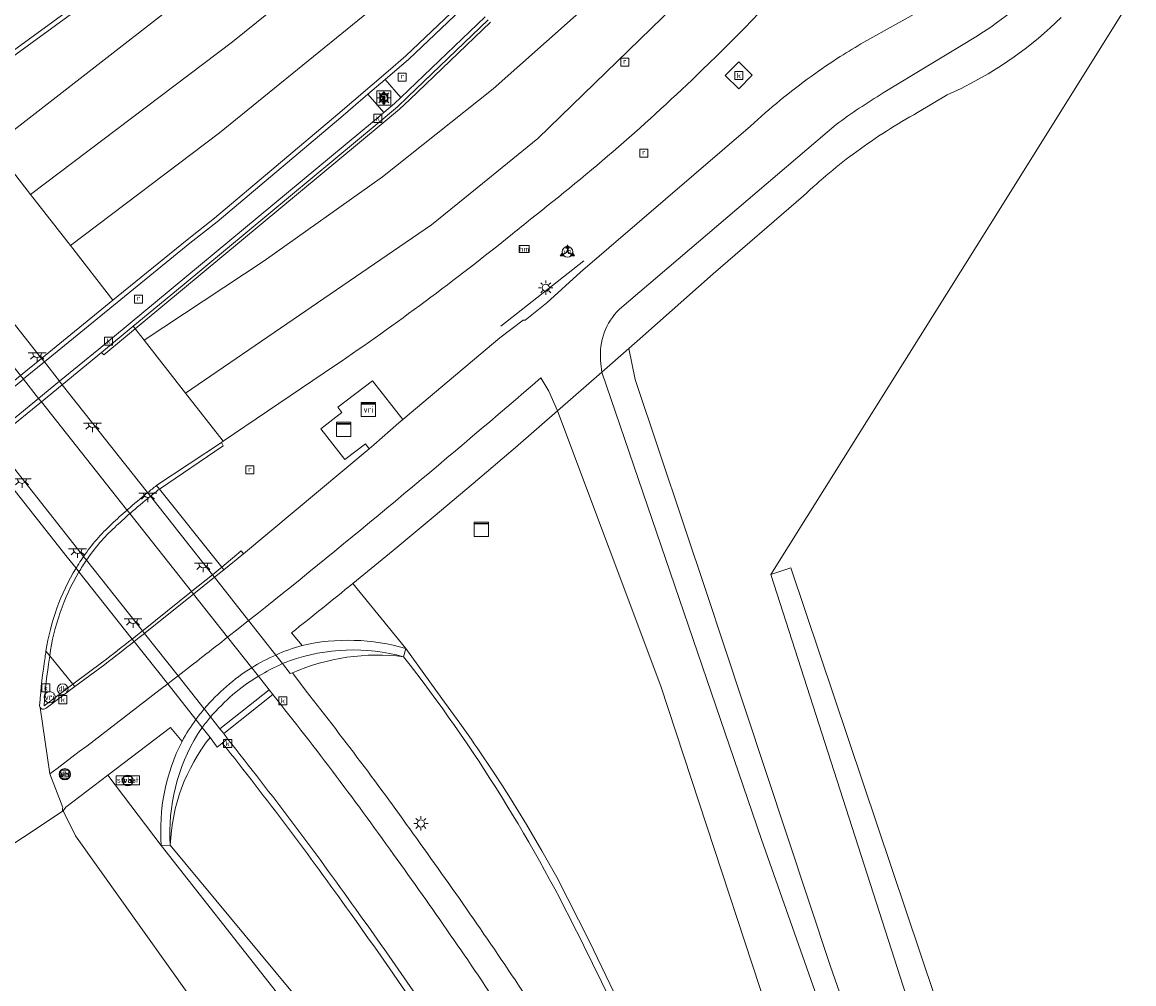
# Model space of a CAD drawing. Extents: x 152761 to 155748, y 459947 to 462743.
# Tile 58 of 256: x 154006 to 154068, y 460448 to 460502. Entities that reach past the tile are written whole.
import ezdxf
from ezdxf.enums import TextEntityAlignment as Align

# ---------------------------------------------------------------- set-up
doc = ezdxf.new("R2010")
doc.units = 0
doc.header["$LTSCALE"] = 0.75
doc.layers.get('0').update_dxf_attribs({"linetype": 'CONTINUOUS'})
for name, color, linetype, lineweight in [('B-RO-BV-GELEIDECONSTRUCTIE-GV', 251, 'CONTINUOUS', 18), ('B-RO-GR-BEPLANTING_CULTUUR_BOSPLANTSOEN-GV', 251, 'CONTINUOUS', 18), ('B-RO-GR-GROENVOORZIENING-GV', 251, 'CONTINUOUS', 18), ('B-RO-GR-HAAG-GV', 251, 'CONTINUOUS', 13), ('B-RO-IE-MEUBILAIR_WEGMEUBILAIR-S', 251, 'CONTINUOUS', 25), ('B-RO-IE-TERREINAFSCHEIDING_KUNSTMATIG_HEKWERK-G', 251, 'IE-TERREINAFSCHEIDING-KUNSTMATIG', 18), ('B-RO-IE-TERREINAFSCHEIDING_KUNSTMATIG_HEKWERK_RASTER-G', 251, 'IE-TERREINAFSCHEIDING-KUNSTMATIG', 18), ('B-RO-IE-TERREINAFSCHEIDING_KUNSTMATIG_MUUR-GV', 251, 'CONTINUOUS', 18), ('B-RO-KL-ET_LS_OV_LICHTMAST-S', 251, 'CONTINUOUS', 25), ('B-RO-KW-KUNSTWERK-GV', 251, 'CONTINUOUS', 18), ('B-RO-OG-TERREIN_CULTUURSCHEIDING-GV', 251, 'CONTINUOUS', 18), ('B-RO-RI-GWA_KOLK-S', 251, 'CONTINUOUS', 25), ('B-RO-RI-GWA_RIOOLPUT-S', 251, 'CONTINUOUS', 25), ('B-RO-RI-HWA_GOOT_LIJNGOOT-G', 251, 'CONTINUOUS', 18), ('B-RO-VH-VERHARDING_ASFALT-GV', 251, 'CONTINUOUS', 18), ('B-RO-VH-VERHARDING_GESLOTEN-GV', 251, 'CONTINUOUS', 18), ('B-RO-VH-VERHARDING_OPEN-GV', 251, 'CONTINUOUS', 18), ('B-RO-VH-VERHARDING_TEGEL-GV', 251, 'CONTINUOUS', 18), ('B-RO-VW-BEWEGWIJZERING_DRAAGCONSTRUCTIE-S', 251, 'CONTINUOUS', 25), ('B-RO-VW-HECTOMETRERING-S', 251, 'CONTINUOUS', 25), ('B-RO-VW-VERKEERSTEKEN_BORD-S', 251, 'CONTINUOUS', 25), ('B-RO-VW-VERKEERSTEKEN_DRAAGCONSTRUCTIE-S', 251, 'CONTINUOUS', 25), ('B-RO-VW-VRI-S', 251, 'CONTINUOUS', 25)]:
    doc.layers.add(name, color=color, linetype=linetype, lineweight=lineweight)
doc.styles.add('NLCS-ISO', font='NLCS-ISO.ttf')
doc.linetypes.add('IE-TERREINAFSCHEIDING-KUNSTMATIG', pattern='A,4,[82,NLCS.SHX,S=0.75,R=90,X=0,Y=0],4,-2', length=10)

# ---------------------------------------------------------------- blocks, each defined once
blk = doc.blocks.new('SIE-WEG_VERKEERSBORD-SO')
at = {"color": 0, "linetype": 'ByBlock', "lineweight": 18}
blk.add_lwpolyline([(-1.125, -1.125), (1.125, -1.125), (1.125, 1.125), (-1.125, 1.125)], close=True, dxfattribs=at)
at = {"color": 0, "linetype": 'ByBlock', "lineweight": 18, "style": 'NLCS-ISO'}
blk.add_text('vb', height=1.5, dxfattribs=at).set_placement((0, 0), align=Align.MIDDLE_CENTER)
blk = doc.blocks.new('SIE-WEG_VERKEERSBORD_WEGWIJZER-SO')
at = {"linetype": 'ByBlock', "lineweight": 18}
h = blk.add_hatch(color=0, dxfattribs=at)
h.dxf.hatch_style = 1
h.paths.add_polyline_path([(0.5, 1), (0, 2), (-0.5, 1)])
h = blk.add_hatch(color=0, dxfattribs=at)
h.dxf.hatch_style = 1
h.paths.add_polyline_path([(-1.38, -0.22), (-2, -1.15), (-0.88, -1.09)])
h = blk.add_hatch(color=0, dxfattribs=at)
h.dxf.hatch_style = 1
h.paths.add_polyline_path([(1.38, -0.22), (2, -1.15), (0.88, -1.09)])
at = {"color": 0, "linetype": 'ByBlock', "lineweight": 18}
for points in [[(-1.13, -0.65), (0, 0)], [(0, 1), (0, 0)], [(1.13, -0.65), (0, 0)]]:
    blk.add_lwpolyline(points, dxfattribs=at)
for points in [[(0.5, 1), (0, 2), (-0.5, 1)], [(-1.38, -0.22), (-2, -1.15), (-0.88, -1.09)], [(1.38, -0.22), (2, -1.15), (0.88, -1.09)]]:
    blk.add_lwpolyline(points, close=True, dxfattribs=at)
blk = doc.blocks.new('SIE-WEG_VERKEERSBORD_STRAATNAAM-SO')
at = {"color": 0, "linetype": 'ByBlock', "lineweight": 18}
blk.add_lwpolyline([(-3.25, -1.25), (3.25, -1.25), (3.25, 1.25), (-3.25, 1.25)], close=True, dxfattribs=at)
at = {"color": 0, "linetype": 'ByBlock', "lineweight": 18, "style": 'NLCS-ISO'}
blk.add_text('straat', height=1.5, dxfattribs=at).set_placement((0, 0.15), align=Align.MIDDLE_CENTER)
blk = doc.blocks.new('SIE-WEG_VERKEERSBORD_INFORMATIE-SO')
at = {"linetype": 'ByBlock', "lineweight": 18}
h = blk.add_hatch(color=0, dxfattribs=at)
h.dxf.hatch_style = 1
h.paths.add_polyline_path([(0.32, 0.49), (-0.82, 0.49), (-0.82, 0.19), (-0.32, 0.19), (-0.32, -1.62), (0.32, -1.62)])
h = blk.add_hatch(color=0, dxfattribs=at)
h.dxf.hatch_style = 1
edge = h.paths.add_edge_path()
edge.add_arc((0, 1.25), 0.373, 0, 360)
at = {"color": 0, "linetype": 'ByBlock', "lineweight": 18}
for points in [[(-2, -2), (2, -2), (2, 2), (-2, 2)], [(0.32, 0.49), (-0.82, 0.49), (-0.82, 0.19), (-0.32, 0.19), (-0.32, -1.62), (0.32, -1.62)]]:
    blk.add_lwpolyline(points, close=True, dxfattribs=at)
blk.add_circle((0, 1.25), 0.373, dxfattribs=at)
blk = doc.blocks.new('SKL-DATA_KAST-SO')
at = {"color": 0, "linetype": 'ByBlock', "lineweight": 18}
for points in [[(-2, 2), (2, 2), (2, 1.68), (-2, 1.68)], [(-2, 1.52), (2, 1.52), (2, -2), (-2, -2)]]:
    blk.add_lwpolyline(points, close=True, dxfattribs=at)
blk = doc.blocks.new('SKL-VRI_TERREINKAST-SO')
at = {"lineweight": 18}
for points in [[(-2, 2), (2, 2), (2, 1.68), (-2, 1.68)], [(-2, 1.52), (2, 1.52), (2, -2), (-2, -2)]]:
    blk.add_lwpolyline(points, close=True, dxfattribs=at)
at = {"lineweight": 18, "style": 'NLCS-ISO'}
blk.add_text('vri', height=1.8, dxfattribs=at).set_placement((0, 0), align=Align.MIDDLE_CENTER)
blk = doc.blocks.new('SKL-ET_OV_LICHTMAST-SO')
at = {"color": 0, "linetype": 'ByBlock', "lineweight": 18}
for points in [[(-1.25, 0), (-2, 0)], [(-1.41, 1.41), (-0.88, 0.88)], [(0, 2), (0, 1.25)], [(0.88, 0.88), (1.41, 1.41)], [(2, 0), (1.25, 0)], [(-1.41, -1.41), (-0.88, -0.88)], [(0, -1.25), (0, -2)], [(0.88, -0.88), (1.41, -1.41)]]:
    blk.add_lwpolyline(points, dxfattribs=at)
blk.add_circle((0, 0), 1, dxfattribs=at)
blk = doc.blocks.new('SKL-VRI_PAAL-SO')
at = {"lineweight": 18}
blk.add_circle((0, 0), 1.59, dxfattribs=at)
at = {"lineweight": 18, "style": 'NLCS-ISO'}
blk.add_text('vri', height=1.8, dxfattribs=at).set_placement((-0.06, 0.08), align=Align.MIDDLE_CENTER)
blk = doc.blocks.new('SIE-WEG_PAAL_VERKEERSBORD-SO')
at = {"color": 0, "linetype": 'ByBlock', "lineweight": 18}
blk.add_circle((0, 0), 1.5, dxfattribs=at)
at = {"color": 0, "linetype": 'ByBlock', "lineweight": 18, "style": 'NLCS-ISO'}
blk.add_text('vb', height=1.5, dxfattribs=at).set_placement((0, 0.13), align=Align.MIDDLE_CENTER)
blk = doc.blocks.new('SIE-WEG_PAAL_HECTOMETERPAAL-SO')
at = {"color": 0, "linetype": 'ByBlock', "lineweight": 18}
blk.add_lwpolyline([(-1.44375, -0.94375), (1.44375, -0.94375), (1.44375, 0.94375), (-1.44375, 0.94375)], close=True, dxfattribs=at)
at = {"color": 0, "linetype": 'ByBlock', "lineweight": 18, "style": 'NLCS-ISO'}
blk.add_text('hm', height=1.5, dxfattribs=at).set_placement((0, 0), align=Align.MIDDLE_CENTER)
blk = doc.blocks.new('SIE-WEG_PAAL_DRUKKNOPPAAL-SO')
at = {"color": 0, "linetype": 'ByBlock', "lineweight": 18}
blk.add_circle((0, 0), 1.5, dxfattribs=at)
at = {"color": 0, "linetype": 'ByBlock', "lineweight": 18, "style": 'NLCS-ISO'}
blk.add_text('dk', height=1.5, dxfattribs=at).set_placement((0, 0.15), align=Align.MIDDLE_CENTER)
blk = doc.blocks.new('SRI-PUT_INSPECTIEPUT_RIOOLPUT-SO')
at = {"color": 0, "linetype": 'ByBlock', "lineweight": 18}
blk.add_lwpolyline([(-1.12, -1.12), (1.12, -1.12), (1.12, 1.12), (-1.12, 1.12)], close=True, dxfattribs=at)
at = {"color": 0, "linetype": 'ByBlock', "lineweight": 18, "style": 'NLCS-ISO'}
blk.add_text('r', height=1.5, dxfattribs=at).set_placement((0, 0.28), align=Align.MIDDLE_CENTER)
blk = doc.blocks.new('SRI-KOLK-SO')
at = {"color": 0, "linetype": 'ByBlock', "lineweight": 18}
blk.add_lwpolyline([(-1.125, -1.125), (1.125, -1.125), (1.125, 1.125), (-1.125, 1.125)], close=True, dxfattribs=at)
at = {"color": 0, "linetype": 'ByBlock', "lineweight": 18, "style": 'NLCS-ISO'}
blk.add_text('k', height=1.5, dxfattribs=at).set_placement((0, 0), align=Align.MIDDLE_CENTER)
blk = doc.blocks.new('SKL-ET_OV_LICHTPUNT-SO')
at = {"color": 0, "linetype": 'ByBlock', "lineweight": 18}
for points in [[(-1.25, 0), (-2.5, 0)], [(1.25, 0), (2.5, 0)], [(-0.92, -0.85), (-1.83, -1.7)], [(0, -1.25), (0, -2.5)], [(0.92, -0.85), (1.83, -1.7)]]:
    blk.add_lwpolyline(points, dxfattribs=at)
blk.add_lwpolyline([(0, 0), (1.25, 0, -1), (-1.25, 0)], format="xyb", close=True, dxfattribs=at)

msp = doc.modelspace()

# ---------------------------------------------------------------- linework, layer by layer
at = {"layer": 'B-RO-BV-GELEIDECONSTRUCTIE-GV', "flags": 128}
for points in [[(154048.976, 460521.509), (154046.578, 460519.105), (154045.233, 460517.756), (154037.334, 460509.838), (154027.176, 460500.188), (154026.185, 460499.336), (154023.383, 460496.926), (154016.473, 460491.092), (154014.937, 460489.896), (154010.792, 460486.511), (154006.796, 460483.248), (154005.624, 460482.291), (154004.047, 460481.003), (154002.903, 460480.056), (154002.331, 460479.584), (154001.738, 460479.093), (154001.539, 460478.904), (153999.981, 460477.427)], [(154000.145, 460477.238), (154001.697, 460478.71), (154001.904, 460478.906), (154002.487, 460479.388), (154003.058, 460479.86), (154004.206, 460480.81), (154005.779, 460482.095), (154005.787, 460482.101), (154006.951, 460483.052), (154015.093, 460489.701), (154016.63, 460490.898), (154023.545, 460496.736), (154025.058, 460498.036), (154026.019, 460498.864), (154027.344, 460500.002), (154037.509, 460509.659), (154046.754, 460518.928), (154049.164, 460521.344)], [(154016.159, 460508.462), (154004.816, 460500.189), (153998.352, 460495.437), (153998.506, 460495.24), (154001.99, 460497.801), (154004.964, 460499.987), (154016.306, 460508.26)], [(154000.761, 460476.465), (154002.24, 460477.346), (154003.428, 460478.198), (154004.031, 460478.631), (154004.687, 460479.101), (154006.786, 460480.822), (154006.795, 460480.829), (154007.955, 460481.78), (154010.151, 460483.581), (154011.927, 460485.055), (154014.656, 460487.318), (154025.58, 460496.381), (154026.714, 460497.33), (154027.294, 460497.886), (154031.793, 460502.194)], [(154031.619, 460502.374), (154026.893, 460497.848)], [(154026.893, 460497.848), (154026.547, 460497.516), (154025.948, 460497.015), (154025.42, 460496.573), (154009.992, 460483.774), (154007.8, 460481.977), (154006.64, 460481.025), (154006.631, 460481.018), (154004.535, 460479.299), (154003.876, 460478.827), (154003.273, 460478.395), (154002.103, 460477.555), (154000.614, 460476.668)], [(154013.392, 460475.94), (154016.961, 460478.361), (154016.86, 460478.552), (154013.242, 460476.153), (154013.23, 460476.143)], [(154011.591, 460474.776), (154011.585, 460474.771), (154011.58, 460474.766)], [(154011.737, 460474.567), (154011.749, 460474.577)], [(154011.975, 460467.407), (154012.264, 460467.636), (154012.552, 460467.866), (154012.613, 460467.914), (154015.298, 460470.067), (154015.313, 460470.079), (154016.467, 460471.005), (154016.99, 460471.424), (154018.1, 460472.315), (154017.961, 460472.476), (154016.879, 460471.563), (154016.357, 460471.144), (154015.202, 460470.218), (154015.188, 460470.207), (154012.502, 460468.052), (154012.442, 460468.005), (154012.154, 460467.775), (154011.865, 460467.546)], [(154007.041, 460466.872), (154007.255, 460466.608)], [(154007.255, 460466.608), (154007.041, 460466.872)], [(154007.239, 460466.476), (154007.255, 460466.608)], [(154010.228, 460466.271), (154008.548, 460465.021), (154008.661, 460464.884)], [(154008.661, 460464.884), (154010.335, 460466.13)], [(154007.047, 460463.683), (154008.661, 460464.884), (154008.548, 460465.021), (154006.932, 460463.818)]]:
    msp.add_lwpolyline(points, dxfattribs=at)
at = {"layer": 'B-RO-BV-GELEIDECONSTRUCTIE-GV'}
for points in [[(154013.23, 460476.143, 0.006543), (154012.727, 460475.74)], [(154012.886, 460475.537, -0.005554), (154013.392, 460475.94)], [(154012.727, 460475.74, 0.00946), (154011.591, 460474.776)], [(154011.749, 460474.577, -0.010063), (154012.886, 460475.537)], [(154011.58, 460474.766, 0.008476), (154010.717, 460473.981)], [(154010.887, 460473.798, -0.00804), (154011.737, 460474.567)], [(154010.717, 460473.981, 0.054681), (154009.146, 460472.169)], [(154009.308, 460471.964, -0.056518), (154010.887, 460473.798)], [(154008.877, 460471.761, 0.009434), (154008.723, 460471.513)], [(154009.146, 460472.169, 0.010795), (154008.877, 460471.761)], [(154008.889, 460471.304, -0.008115), (154009.088, 460471.627)], [(154009.088, 460471.627, -0.008236), (154009.308, 460471.964)], [(154008.723, 460471.513, 0.099136), (154007.041, 460466.872)], [(154007.255, 460466.608, -0.101388), (154008.889, 460471.304)], [(154011.865, 460467.546, -0.003382), (154010.228, 460466.271)], [(154010.335, 460466.13, 0.00308), (154011.975, 460467.407)], [(154007.041, 460466.872, 0.011248), (154006.991, 460466.511)], [(154006.991, 460466.511, 0.020444), (154006.688, 460463.914)], [(154006.932, 460463.818, -0.02142), (154007.239, 460466.476)], [(154006.688, 460463.914, 0.249155), (154006.717, 460463.71)], [(154006.717, 460463.71, 0.457489), (154007.047, 460463.683)]]:
    msp.add_lwpolyline(points, format="xyb", dxfattribs=at)
at = {"layer": 'B-RO-GR-BEPLANTING_CULTUUR_BOSPLANTSOEN-GV', "flags": 128}
for points in [[(154079.247, 460375.32), (154069.216, 460406.052), (154061.598, 460427.637), (154047.601, 460471.157), (154052.649, 460479.205), (154060.674, 460491.998), (154068.648, 460504.8)], [(154063.864, 460502.336), (154063.237, 460501.744), (154062.915, 460501.457), (154062.588, 460501.177), (154061.916, 460500.637), (154061.223, 460500.124), (154060.51, 460499.64), (154059.777, 460499.184), (154059.405, 460498.968), (154059.028, 460498.759), (154058.261, 460498.363), (154057.48, 460497.999), (154055.826, 460497.013)], [(154049.444, 460492.355), (154044.374, 460487.992), (154040.453, 460484.489), (154039.665, 460483.801), (154040.023, 460482.074), (154044.062, 460469.984), (154044.947, 460467.336), (154050.954, 460449.217), (154058.867, 460426.649), (154059.249, 460425.561), (154065.589, 460406.909), (154066.589, 460403.695), (154067.877, 460399.758), (154073.353, 460378.54), (154075.539, 460371.192), (154076.764, 460367.075), (154077.725, 460363.845), (154079.722, 460357.81), (154081.719, 460351.776), (154085.907, 460339.525), (154090.096, 460327.274), (154091.606, 460322.915), (154097.811, 460305.467), (154099.744, 460299.683)]]:
    msp.add_lwpolyline(points, dxfattribs=at)
at = {"layer": 'B-RO-GR-BEPLANTING_CULTUUR_BOSPLANTSOEN-GV'}
for points in [[(154055.826, 460497.013, 0.016597), (154054.085, 460495.978)], [(154054.085, 460495.978, 0.016297), (154052.414, 460494.833)], [(154052.414, 460494.833, 0.015415), (154050.891, 460493.64)], [(154050.891, 460493.64, 0.016092), (154049.444, 460492.355)]]:
    msp.add_lwpolyline(points, format="xyb", dxfattribs=at)
at = {"layer": 'B-RO-GR-GROENVOORZIENING-GV', "flags": 128}
for points in [[(153996.797, 460497.431), (153998.352, 460495.437), (153998.506, 460495.24), (154001.99, 460497.801), (154004.964, 460499.987), (154016.306, 460508.26)], [(154223.054, 460446.762), (154215.016, 460448.697), (154190.019, 460454.637), (154183, 460456.297), (154182.514, 460456.413), (154152.803, 460467.778), (154132.903, 460475.415), (154125.758, 460478.224), (154113.615, 460482.779), (154092.985, 460490.663), (154088.614, 460492.34), (154075.011, 460500.83), (154068.648, 460504.8), (154060.674, 460491.998), (154052.649, 460479.205), (154047.601, 460471.157), (154048.729, 460471.536), (154097.977, 460324.927), (154113.011, 460316.737), (154112.849, 460318.404), (154109.029, 460319.229)], [(154052.822, 460500.948), (154056.434, 460502.967)], [(154027.014, 460479.831), (154032.449, 460484.401), (154033.749, 460485.393), (154033.852, 460485.387), (154035.07, 460486.362), (154036.962, 460488.071), (154046.476, 460496.257)], [(154023.238, 460482.868), (154019.444, 460480.293), (154016.95, 460478.613), (154016.86, 460478.552), (154013.242, 460476.153), (154013.23, 460476.143), (154013.392, 460475.94), (154016.879, 460471.563), (154016.99, 460471.424), (154018.1, 460472.315), (154025.135, 460478.198), (154024.921, 460478.473), (154023.768, 460477.587), (154022.429, 460479.319), (154023.602, 460480.226), (154023.382, 460480.522), (154025.319, 460481.996), (154027.014, 460479.831)], [(154097.977, 460324.927), (154048.729, 460471.536), (154047.601, 460471.157), (154061.598, 460427.637), (154069.216, 460406.052), (154079.247, 460375.32)], [(154027.187, 460467.017), (154024.222, 460470.663)], [(154020.789, 460467.9), (154021.382, 460467.191)], [(154059.949, 460402.282), (154060.324, 460401.606), (154060.857, 460401.905), (154059.94, 460403.815), (154037.453, 460450.619), (154035.625, 460454.223), (154034.794, 460455.704), (154033.934, 460457.169), (154033.045, 460458.615), (154032.589, 460459.332), (154032.126, 460460.044), (154031.179, 460461.453), (154031.015, 460461.687), (154030.85, 460461.923), (154030.204, 460462.844), (154029.201, 460464.214), (154027.187, 460467.017), (154027.06, 460466.555)], [(154020.833, 460465.655), (154021.602, 460464.633)], [(154014.656, 460461.82), (154014.016, 460462.601), (154010.499, 460459.932)], [(154016.909, 460461.729), (154016.629, 460461.498), (154016.226, 460462.039)], [(154010.499, 460459.932), (154013.495, 460455.984)], [(154030.665, 460434.534), (154026.119, 460440.713), (154021.572, 460446.891), (154013.998, 460456.018), (154013.495, 460455.984), (154019.732, 460448.039), (154024.492, 460441.761)], [(154013.998, 460456.018), (154021.572, 460446.891), (154026.119, 460440.713), (154030.665, 460434.534)], [(154037.139, 460450.375), (154055.297, 460413.382), (154059.876, 460403.775), (154054.294, 460412.595)], [(154054.294, 460412.595), (154059.876, 460403.775), (154055.297, 460413.382), (154037.139, 460450.375)]]:
    msp.add_lwpolyline(points, dxfattribs=at)
at = {"layer": 'B-RO-GR-GROENVOORZIENING-GV'}
for points in [[(154049.957, 460505.864, -0.021107), (154043.774, 460499.396)], [(154051.497, 460500.142, -0.010728), (154052.822, 460500.948)], [(154049.869, 460499.037, -0.014239), (154051.497, 460500.142)], [(154043.774, 460499.396, -0.026936), (154034.157, 460491.045)], [(154048.129, 460497.7, -0.01531), (154049.869, 460499.037)], [(154046.476, 460496.257, -0.015476), (154048.129, 460497.7)], [(154034.157, 460491.045, -0.003256), (154033.152, 460490.226)], [(154033.152, 460490.226, -0.020606), (154023.238, 460482.868)], [(154024.222, 460470.663, -0.002587), (154020.789, 460467.9)], [(154021.382, 460467.191, -0.127481), (154027.187, 460467.017)], [(154027.06, 460466.555, 0.135876), (154020.833, 460465.655)], [(154027.06, 460466.555, -0.05306), (154037.139, 460450.375)], [(154037.139, 460450.375, 0.05306), (154027.06, 460466.555)], [(154021.602, 460464.633, -0.012888), (154027.982, 460456.111)], [(154013.495, 460455.984, -0.138262), (154014.656, 460461.82)], [(154016.226, 460462.039, 0.159721), (154013.998, 460456.018)], [(154024.077, 460452.207, 0.013425), (154016.909, 460461.729)], [(154027.982, 460456.111, -0.010511), (154034.25, 460447.036)], [(154029.39, 460444.481, 0.011447), (154024.077, 460452.207)]]:
    msp.add_lwpolyline(points, format="xyb", dxfattribs=at)
at = {"layer": 'B-RO-GR-GROENVOORZIENING-GV', "flags": 128}
msp.add_lwpolyline([(154046.572, 460499.101), (154045.823, 460498.34), (154045.062, 460499.089), (154045.811, 460499.85)], close=True, dxfattribs=at)
at = {"layer": 'B-RO-GR-HAAG-GV', "flags": 128}
msp.add_lwpolyline([(154097.977, 460324.927), (154048.729, 460471.536), (154047.601, 460471.157), (154061.598, 460427.637), (154069.216, 460406.052), (154079.247, 460375.32)], dxfattribs=at)
at = {"layer": 'B-RO-IE-TERREINAFSCHEIDING_KUNSTMATIG_HEKWERK-G', "flags": 128}
for points in [[(154068.648, 460504.8), (154060.674, 460491.998), (154052.649, 460479.205), (154047.601, 460471.157)], [(154047.601, 460471.157), (154061.598, 460427.637), (154069.216, 460406.052), (154079.247, 460375.32), (154090.706, 460342.059), (154096.998, 460324.105)]]:
    msp.add_lwpolyline(points, dxfattribs=at)
at = {"layer": 'B-RO-IE-TERREINAFSCHEIDING_KUNSTMATIG_HEKWERK_RASTER-G', "flags": 128}
msp.add_lwpolyline([(154037.152, 460488.717), (154032.501, 460485.066)], dxfattribs=at)
at = {"layer": 'B-RO-IE-TERREINAFSCHEIDING_KUNSTMATIG_MUUR-GV'}
for points in [[(154027.187, 460467.017, 0.127481), (154021.382, 460467.191)], [(154019.903, 460466.654, 0.034502), (154018.562, 460465.944)], [(154021.382, 460467.191, 0.035782), (154019.903, 460466.654)], [(154020.672, 460466.33, -0.153253), (154027.06, 460466.555)], [(154018.934, 460465.473, -0.035308), (154020.284, 460466.171)], [(154020.284, 460466.171, -0.012842), (154020.672, 460466.33)], [(154018.562, 460465.944, 0.079073), (154015.899, 460463.638)], [(154016.257, 460463.186, -0.080558), (154018.934, 460465.473)], [(154015.899, 460463.638, 0.017952), (154015.432, 460463.042)], [(154015.432, 460463.042, 0.032955), (154014.656, 460461.82)], [(154015.788, 460462.592, -0.017958), (154016.257, 460463.186)], [(154015.537, 460462.236, -0.008275), (154015.788, 460462.592)], [(154014.656, 460461.82, 0.138262), (154013.495, 460455.984)], [(154013.998, 460456.018, -0.154557), (154015.537, 460462.236)]]:
    msp.add_lwpolyline(points, format="xyb", dxfattribs=at)
at = {"layer": 'B-RO-IE-TERREINAFSCHEIDING_KUNSTMATIG_MUUR-GV', "flags": 128}
for points in [[(154027.06, 460466.555), (154027.187, 460467.017)], [(154013.495, 460455.984), (154013.998, 460456.018)]]:
    msp.add_lwpolyline(points, dxfattribs=at)
at = {"layer": 'B-RO-KW-KUNSTWERK-GV', "flags": 128}
for points in [[(154020.284, 460466.171), (154019.903, 460466.654), (154018.385, 460468.576), (154016.467, 460471.005), (154016.357, 460471.144), (154012.886, 460475.537), (154012.727, 460475.74), (154007.955, 460481.78), (154007.8, 460481.977), (154006.951, 460483.052), (154006.796, 460483.248), (153997.757, 460494.69), (153997.602, 460494.887), (153996.241, 460496.61), (153995.858, 460497.095)], [(153991.324, 460493.482), (153991.708, 460492.997), (153992.868, 460491.532), (153993.027, 460491.333), (153993.087, 460491.256), (154002.331, 460479.584), (154002.487, 460479.388), (154003.273, 460478.395), (154003.428, 460478.198), (154008.229, 460472.137), (154008.723, 460471.513), (154008.889, 460471.304), (154011.865, 460467.546), (154011.975, 460467.407), (154013.852, 460465.036), (154015.432, 460463.042), (154015.788, 460462.592)]]:
    msp.add_lwpolyline(points, dxfattribs=at)
at = {"layer": 'B-RO-KW-KUNSTWERK-GV'}
for points in [[(154018.934, 460465.473, -0.035308), (154020.284, 460466.171)], [(154016.257, 460463.186, -0.080558), (154018.934, 460465.473)], [(154015.788, 460462.592, -0.017958), (154016.257, 460463.186)]]:
    msp.add_lwpolyline(points, format="xyb", dxfattribs=at)
at = {"layer": 'B-RO-OG-TERREIN_CULTUURSCHEIDING-GV', "flags": 128}
for points in [[(154049.567, 460440.203), (154041.445, 460464.903), (154035.673, 460480.315), (154033.316, 460478.271), (154030.944, 460476.245), (154028.716, 460474.369), (154027.597, 460473.437), (154026.475, 460472.509), (154024.222, 460470.663), (154027.187, 460467.017), (154029.201, 460464.214), (154030.204, 460462.844), (154030.85, 460461.923), (154031.015, 460461.687), (154031.179, 460461.453), (154032.126, 460460.044), (154032.589, 460459.332), (154033.045, 460458.615), (154033.934, 460457.169), (154034.794, 460455.704), (154035.625, 460454.223), (154037.453, 460450.619), (154059.94, 460403.815)], [(154024.492, 460441.761), (154019.732, 460448.039), (154013.495, 460455.984), (154010.499, 460459.932), (154008.144, 460458.145)], [(154008.144, 460458.145), (154007.999, 460457.934), (154008.693, 460456.543), (154017.622, 460444), (154027.737, 460431.376), (154032.148, 460425.611), (154036.8, 460419.499), (154037.141, 460419.052), (154039.42, 460416.066), (154041.405, 460413.563), (154043.395, 460410.935), (154050.111, 460401.953), (154052.516, 460398.668), (154053.796, 460396.582), (154055.023, 460394.603), (154055.863, 460395.455), (154053.799, 460398.784), (154037.237, 460423.7)]]:
    msp.add_lwpolyline(points, dxfattribs=at)
at = {"layer": 'B-RO-RI-HWA_GOOT_LIJNGOOT-G', "flags": 128}
for points in [[(154031.916, 460502.066), (154027.403, 460497.744)], [(154027.403, 460497.744), (154026.833, 460497.198), (154025.694, 460496.245), (154010.27, 460483.449), (154010.151, 460483.581)]]:
    msp.add_lwpolyline(points, dxfattribs=at)
at = {"layer": 'B-RO-RI-HWA_GOOT_LIJNGOOT-G'}
for points in [[(154017.204, 460461.96, -0.013642), (154024.384, 460452.428)], [(154024.384, 460452.428, -0.011426), (154029.707, 460444.688)]]:
    msp.add_lwpolyline(points, format="xyb", dxfattribs=at)
at = {"layer": 'B-RO-VH-VERHARDING_ASFALT-GV', "flags": 128}
for points in [[(154054.911, 460434.144), (154047.081, 460456.326), (154038.158, 460482.485), (154035.673, 460480.315), (154041.445, 460464.903), (154049.567, 460440.203)], [(154017.622, 460444), (154008.693, 460456.543), (154007.999, 460457.934), (154001.163, 460453.397)]]:
    msp.add_lwpolyline(points, dxfattribs=at)
at = {"layer": 'B-RO-VH-VERHARDING_GESLOTEN-GV', "flags": 128}
for points in [[(154031.793, 460502.194), (154027.294, 460497.886), (154026.714, 460497.33), (154025.58, 460496.381), (154014.656, 460487.318), (154011.927, 460485.055), (154012.541, 460484.268), (154019.244, 460488.717), (154025.868, 460493.414), (154028.885, 460495.806), (154032.072, 460498.333), (154038.044, 460503.65), (154043.432, 460509.166), (154051.027, 460518.055), (154055.763, 460523.997), (154088.707, 460564.595), (154086.318, 460566.487), (154049.529, 460521.655)], [(154016.306, 460508.26), (154004.964, 460499.987), (154001.99, 460497.801), (154004.072, 460495.13), (154019.951, 460507.486), (154023.783, 460510.469), (154033.115, 460518.107), (154041.859, 460526.7), (154049.089, 460535.256), (154048.665, 460535.747)], [(154048.665, 460535.747), (154049.089, 460535.256), (154041.859, 460526.7), (154033.115, 460518.107), (154023.783, 460510.469), (154019.951, 460507.486), (154004.072, 460495.13), (154006.178, 460492.429), (154017.481, 460500.965), (154022.084, 460504.697), (154032.1, 460512.819), (154039.795, 460519.369), (154045.395, 460524.647), (154049.282, 460528.55)], [(154049.282, 460528.55), (154045.395, 460524.647), (154039.795, 460519.369), (154032.1, 460512.819), (154022.084, 460504.697), (154017.481, 460500.965), (154006.178, 460492.429), (154008.405, 460489.573), (154016.755, 460495.871), (154024.204, 460501.925), (154025.6, 460503.06), (154041.282, 460515.86), (154044.454, 460518.586), (154045.233, 460517.756), (154046.578, 460519.105), (154048.976, 460521.509)], [(154054.616, 460516.889), (154053.282, 460515.302), (154042.811, 460503.589), (154034.577, 460495.566), (154031.182, 460492.803), (154028.627, 460490.724), (154014.85, 460481.306), (154016.95, 460478.613), (154019.444, 460480.293), (154023.238, 460482.868)], [(154038.044, 460503.65), (154032.072, 460498.333), (154028.885, 460495.806), (154025.868, 460493.414), (154019.244, 460488.717), (154012.541, 460484.268), (154014.85, 460481.306), (154028.627, 460490.724), (154031.182, 460492.803), (154034.577, 460495.566), (154042.811, 460503.589)], [(154056.434, 460502.967), (154052.822, 460500.948)], [(154053.895, 460498.107), (154059.084, 460501.25)], [(153999.981, 460477.427), (154001.539, 460478.904), (154001.738, 460479.093), (154002.331, 460479.584), (154002.903, 460480.056), (154004.047, 460481.003), (154005.624, 460482.291), (154006.796, 460483.248), (154010.792, 460486.511), (154008.405, 460489.573), (154006.178, 460492.429), (154004.072, 460495.13), (154001.99, 460497.801), (153998.506, 460495.24), (153997.757, 460494.69), (153996.527, 460493.786), (153993.727, 460491.728), (153993.685, 460491.702)], [(154046.476, 460496.257), (154036.962, 460488.071), (154035.07, 460486.362), (154033.852, 460485.387), (154033.749, 460485.393), (154032.449, 460484.401), (154027.014, 460479.831), (154026.788, 460479.641), (154025.39, 460478.412), (154025.135, 460478.198), (154018.1, 460472.315)], [(154039.138, 460485.999), (154051.257, 460496.341)], [(154018.934, 460465.473), (154018.562, 460465.944), (154017.209, 460467.652), (154015.298, 460470.067), (154015.188, 460470.207), (154011.737, 460474.567), (154011.58, 460474.766), (154011.553, 460474.799), (154006.786, 460480.822), (154006.631, 460481.018), (154005.779, 460482.095), (154005.624, 460482.291), (153996.527, 460493.786), (153996.372, 460493.982)], [(153991.324, 460493.482), (153991.708, 460492.997), (153992.868, 460491.532), (153993.027, 460491.333), (153993.087, 460491.256), (154002.331, 460479.584), (154002.487, 460479.388), (154003.273, 460478.395), (154003.428, 460478.198), (154008.229, 460472.137), (154008.723, 460471.513), (154008.889, 460471.304)], [(154016.257, 460463.186), (154015.899, 460463.638), (154014.435, 460465.487), (154012.552, 460467.866), (154012.442, 460468.005), (154009.308, 460471.964), (154009.146, 460472.169), (154008.806, 460472.599), (154004.031, 460478.631), (154003.876, 460478.827), (154003.058, 460479.86), (154002.903, 460480.056), (153993.685, 460491.702), (153993.528, 460491.9), (153992.397, 460493.328), (153992.018, 460493.807)], [(153992.018, 460493.807), (153992.397, 460493.328), (153993.528, 460491.9), (153993.685, 460491.702), (154002.903, 460480.056), (154003.058, 460479.86), (154003.876, 460478.827), (154004.031, 460478.631), (154008.806, 460472.599), (154009.146, 460472.169), (154009.308, 460471.964), (154012.442, 460468.005), (154012.552, 460467.866), (154014.435, 460465.487), (154015.899, 460463.638), (154016.257, 460463.186)], [(154013.23, 460476.143), (154013.242, 460476.153), (154016.86, 460478.552), (154016.95, 460478.613), (154014.85, 460481.306), (154012.541, 460484.268), (154011.927, 460485.055), (154010.151, 460483.581), (154007.955, 460481.78), (154006.795, 460480.829), (154006.786, 460480.822), (154004.687, 460479.101), (154004.031, 460478.631), (154003.428, 460478.198), (154002.24, 460477.346), (154000.761, 460476.465)], [(154034.738, 460482.159), (154035.185, 460481.413), (154035.673, 460480.315), (154038.158, 460482.485)], [(154011.58, 460474.766), (154011.585, 460474.771), (154011.591, 460474.776)], [(154018.1, 460472.315), (154016.99, 460471.424), (154016.467, 460471.005), (154015.313, 460470.079), (154015.298, 460470.067), (154012.613, 460467.914), (154012.552, 460467.866), (154012.264, 460467.636), (154011.975, 460467.407)], [(154008.889, 460471.304), (154011.865, 460467.546), (154011.975, 460467.407), (154013.852, 460465.036), (154015.432, 460463.042), (154015.788, 460462.592)], [(154017.209, 460467.652), (154017.226, 460467.665), (154017.806, 460468.12), (154018.385, 460468.576), (154018.848, 460468.941), (154019.31, 460469.307)], [(154010.335, 460466.13), (154008.661, 460464.884), (154007.047, 460463.683)], [(154020.284, 460466.171), (154020.717, 460465.624), (154020.833, 460465.655)], [(154013.852, 460465.036), (154014.144, 460465.262), (154014.435, 460465.487)], [(154016.779, 460462.526), (154019.524, 460464.713), (154018.934, 460465.473)], [(154019.737, 460464.44), (154016.992, 460462.253), (154017.204, 460461.96), (154016.909, 460461.729)], [(154006.717, 460463.71), (154007.248, 460459.995)], [(154007.991, 460458.122), (154007.248, 460459.995), (154006.717, 460463.71)], [(154016.257, 460463.186), (154016.779, 460462.526)], [(154016.226, 460462.039), (154015.788, 460462.592)], [(153997.252, 460458.357), (153998.054, 460457.24), (154001.163, 460453.397), (154007.999, 460457.934)]]:
    msp.add_lwpolyline(points, dxfattribs=at)
for points in [[(154008.405, 460489.573), (154010.792, 460486.511), (154014.937, 460489.896), (154016.473, 460491.092), (154023.383, 460496.926), (154026.185, 460499.336), (154027.176, 460500.188), (154037.334, 460509.838), (154045.233, 460517.756), (154044.454, 460518.586), (154041.282, 460515.86), (154025.6, 460503.06), (154024.204, 460501.925), (154016.755, 460495.871)], [(154016.779, 460462.526), (154016.992, 460462.253), (154019.737, 460464.44), (154019.524, 460464.713)]]:
    msp.add_lwpolyline(points, close=True, dxfattribs=at)
at = {"layer": 'B-RO-VH-VERHARDING_GESLOTEN-GV'}
for points in [[(154059.084, 460501.25, 0.084449), (154064.984, 460506.528)], [(154043.774, 460499.396, 0.021107), (154049.957, 460505.864)], [(154052.822, 460500.948, 0.010728), (154051.497, 460500.142)], [(154051.497, 460500.142, 0.014239), (154049.869, 460499.037)], [(154034.157, 460491.045, 0.026936), (154043.774, 460499.396)], [(154049.869, 460499.037, 0.01531), (154048.129, 460497.7)], [(154051.257, 460496.341, -0.019046), (154053.895, 460498.107)], [(154048.129, 460497.7, 0.015476), (154046.476, 460496.257)], [(154033.152, 460490.226, 0.003256), (154034.157, 460491.045)], [(154023.238, 460482.868, 0.020606), (154033.152, 460490.226)], [(154038.083, 460483.129, -0.228136), (154039.138, 460485.999)], [(154038.158, 460482.485, -0.020273), (154038.083, 460483.129)], [(154019.31, 460469.307, 0.008417), (154034.738, 460482.159)], [(154012.727, 460475.74, -0.006543), (154013.23, 460476.143)], [(154011.591, 460474.776, -0.00946), (154012.727, 460475.74)], [(154010.717, 460473.981, -0.008476), (154011.58, 460474.766)], [(154009.146, 460472.169, -0.054681), (154010.717, 460473.981)], [(154008.723, 460471.513, -0.009434), (154008.877, 460471.761)], [(154008.877, 460471.761, -0.010795), (154009.146, 460472.169)], [(154007.041, 460466.872, -0.099136), (154008.723, 460471.513)], [(154011.975, 460467.407, -0.00308), (154010.335, 460466.13)], [(154014.435, 460465.487, 0.001371), (154017.209, 460467.652)], [(154006.991, 460466.511, -0.011248), (154007.041, 460466.872)], [(154027.06, 460466.555, 0.153253), (154020.672, 460466.33)], [(154020.833, 460465.655, -0.135876), (154027.06, 460466.555)], [(154006.688, 460463.914, -0.020444), (154006.991, 460466.511)], [(154020.672, 460466.33, 0.012842), (154020.284, 460466.171)], [(154016.257, 460463.186, -0.080558), (154018.934, 460465.473)], [(154018.934, 460465.473, 0.080558), (154016.257, 460463.186)], [(154007.248, 460459.995, 0.003178), (154013.852, 460465.036)], [(154026.698, 460455.202, 0.014766), (154019.737, 460464.44)], [(154006.717, 460463.71, -0.249155), (154006.688, 460463.914)], [(154007.047, 460463.683, -0.457489), (154006.717, 460463.71)], [(154015.788, 460462.592, -0.017958), (154016.257, 460463.186)], [(154015.788, 460462.592, 0.008275), (154015.537, 460462.236)], [(154015.537, 460462.236, 0.154557), (154013.998, 460456.018)], [(154013.998, 460456.018, -0.159721), (154016.226, 460462.039)], [(154016.909, 460461.729, -0.013425), (154024.077, 460452.207)], [(154007.999, 460457.934, -0.350887), (154007.991, 460458.122)], [(154032.938, 460446.168, 0.010461), (154026.698, 460455.202)], [(154024.077, 460452.207, -0.011447), (154029.39, 460444.481)]]:
    msp.add_lwpolyline(points, format="xyb", dxfattribs=at)
at = {"layer": 'B-RO-VH-VERHARDING_OPEN-GV', "flags": 128}
for points in [[(154047.234, 460518.443), (154047.058, 460518.621), (154046.754, 460518.928), (154046.578, 460519.105), (154045.233, 460517.756), (154037.334, 460509.838), (154027.176, 460500.188), (154026.185, 460499.336), (154023.383, 460496.926), (154016.473, 460491.092), (154014.937, 460489.896), (154010.792, 460486.511), (154006.796, 460483.248), (154005.624, 460482.291), (154004.047, 460481.003), (154002.903, 460480.056)], [(154000.761, 460476.465), (154002.24, 460477.346), (154003.428, 460478.198), (154004.031, 460478.631), (154004.687, 460479.101), (154006.786, 460480.822), (154006.795, 460480.829), (154007.955, 460481.78), (154010.151, 460483.581), (154011.927, 460485.055), (154014.656, 460487.318), (154025.58, 460496.381), (154026.714, 460497.33), (154027.294, 460497.886), (154031.793, 460502.194)], [(154055.826, 460497.013), (154057.48, 460497.999), (154058.261, 460498.363), (154059.028, 460498.759), (154059.405, 460498.968), (154059.777, 460499.184), (154060.51, 460499.64), (154061.223, 460500.124), (154061.916, 460500.637), (154062.588, 460501.177), (154062.915, 460501.457), (154063.237, 460501.744), (154063.864, 460502.336)], [(154059.084, 460501.25), (154053.895, 460498.107)], [(154018.385, 460468.576), (154016.467, 460471.005), (154016.357, 460471.144), (154012.886, 460475.537), (154012.727, 460475.74), (154007.955, 460481.78), (154007.8, 460481.977), (154006.951, 460483.052), (154006.796, 460483.248), (153997.757, 460494.69), (153997.602, 460494.887), (153996.241, 460496.61), (153995.858, 460497.095)], [(153994.853, 460495.901), (153995.229, 460495.426), (153996.372, 460493.982), (153996.527, 460493.786), (154005.624, 460482.291), (154005.779, 460482.095), (154006.631, 460481.018), (154006.786, 460480.822), (154011.553, 460474.799), (154011.58, 460474.766), (154011.737, 460474.567), (154015.188, 460470.207), (154015.298, 460470.067), (154017.209, 460467.652), (154018.562, 460465.944), (154018.934, 460465.473)], [(154051.257, 460496.341), (154039.138, 460485.999)], [(154038.158, 460482.485), (154039.665, 460483.801), (154040.453, 460484.489), (154044.374, 460487.992), (154049.444, 460492.355)], [(154024.222, 460470.663), (154026.475, 460472.509), (154027.597, 460473.437), (154028.716, 460474.369), (154030.944, 460476.245), (154033.316, 460478.271), (154035.673, 460480.315), (154035.185, 460481.413), (154034.738, 460482.159)], [(154011.975, 460467.407), (154012.264, 460467.636), (154012.552, 460467.866), (154012.613, 460467.914), (154015.298, 460470.067), (154015.313, 460470.079), (154016.467, 460471.005), (154016.99, 460471.424), (154016.879, 460471.563), (154013.392, 460475.94), (154013.23, 460476.143)], [(154011.591, 460474.776), (154011.585, 460474.771), (154011.58, 460474.766)], [(154019.31, 460469.307), (154018.848, 460468.941), (154018.385, 460468.576), (154017.806, 460468.12), (154017.226, 460467.665), (154017.209, 460467.652)], [(154020.284, 460466.171), (154019.903, 460466.654), (154018.385, 460468.576)], [(154021.382, 460467.191), (154020.789, 460467.9)], [(154007.041, 460466.872), (154007.255, 460466.608), (154008.548, 460465.021), (154008.661, 460464.884), (154010.335, 460466.13)], [(154007.255, 460466.608), (154007.041, 460466.872)], [(154007.047, 460463.683), (154008.661, 460464.884), (154008.548, 460465.021), (154007.255, 460466.608)], [(154021.602, 460464.633), (154020.833, 460465.655), (154020.717, 460465.624), (154020.284, 460466.171)], [(154014.435, 460465.487), (154014.144, 460465.262), (154013.852, 460465.036)], [(154018.934, 460465.473), (154019.524, 460464.713), (154019.737, 460464.44)], [(154016.226, 460462.039), (154016.629, 460461.498), (154016.909, 460461.729), (154017.204, 460461.96), (154016.992, 460462.253), (154016.779, 460462.526), (154016.257, 460463.186)], [(154007.999, 460457.934), (154008.144, 460458.145), (154010.499, 460459.932), (154014.016, 460462.601), (154014.656, 460461.82)], [(154015.788, 460462.592), (154016.226, 460462.039)], [(154007.248, 460459.995), (154007.991, 460458.122)]]:
    msp.add_lwpolyline(points, dxfattribs=at)
at = {"layer": 'B-RO-VH-VERHARDING_OPEN-GV'}
for points in [[(154064.984, 460506.528, -0.084449), (154059.084, 460501.25)], [(154053.895, 460498.107, 0.019046), (154051.257, 460496.341)], [(154054.085, 460495.978, -0.016597), (154055.826, 460497.013)], [(154052.414, 460494.833, -0.016297), (154054.085, 460495.978)], [(154050.891, 460493.64, -0.015415), (154052.414, 460494.833)], [(154049.444, 460492.355, -0.016092), (154050.891, 460493.64)], [(154039.138, 460485.999, 0.228136), (154038.083, 460483.129)], [(154038.083, 460483.129, 0.020273), (154038.158, 460482.485)], [(154034.738, 460482.159, -0.008417), (154019.31, 460469.307)], [(154013.23, 460476.143, 0.006543), (154012.727, 460475.74)], [(154012.727, 460475.74, 0.00946), (154011.591, 460474.776)], [(154011.58, 460474.766, 0.008476), (154010.717, 460473.981)], [(154010.717, 460473.981, 0.054681), (154009.146, 460472.169)], [(154008.877, 460471.761, 0.009434), (154008.723, 460471.513)], [(154009.146, 460472.169, 0.010795), (154008.877, 460471.761)], [(154008.723, 460471.513, 0.099136), (154007.041, 460466.872)], [(154020.789, 460467.9, 0.002587), (154024.222, 460470.663)], [(154010.335, 460466.13, 0.00308), (154011.975, 460467.407)], [(154017.209, 460467.652, -0.001371), (154014.435, 460465.487)], [(154007.041, 460466.872, 0.011248), (154006.991, 460466.511)], [(154018.562, 460465.944, -0.034502), (154019.903, 460466.654)], [(154019.903, 460466.654, -0.035782), (154021.382, 460467.191)], [(154006.991, 460466.511, 0.020444), (154006.688, 460463.914)], [(154018.934, 460465.473, -0.035308), (154020.284, 460466.171)], [(154020.284, 460466.171, 0.035308), (154018.934, 460465.473)], [(154015.899, 460463.638, -0.079073), (154018.562, 460465.944)], [(154013.852, 460465.036, -0.003178), (154007.248, 460459.995)], [(154019.737, 460464.44, -0.014766), (154026.698, 460455.202)], [(154027.982, 460456.111, 0.012888), (154021.602, 460464.633)], [(154006.688, 460463.914, 0.249155), (154006.717, 460463.71)], [(154006.717, 460463.71, 0.457489), (154007.047, 460463.683)], [(154015.432, 460463.042, -0.017952), (154015.899, 460463.638)], [(154014.656, 460461.82, -0.032955), (154015.432, 460463.042)], [(154016.257, 460463.186, 0.017958), (154015.788, 460462.592)], [(154007.991, 460458.122, 0.350887), (154007.999, 460457.934)], [(154034.25, 460447.036, 0.010511), (154027.982, 460456.111)], [(154026.698, 460455.202, -0.010461), (154032.938, 460446.168)]]:
    msp.add_lwpolyline(points, format="xyb", dxfattribs=at)
at = {"layer": 'B-RO-VH-VERHARDING_OPEN-GV', "flags": 128}
for points in [[(154045.062, 460499.089), (154045.823, 460498.34), (154046.572, 460499.101), (154045.811, 460499.85)], [(154025.058, 460498.036), (154025.948, 460497.015), (154026.547, 460497.516), (154026.893, 460497.848), (154026.019, 460498.864)], [(154025.058, 460498.036), (154026.019, 460498.864), (154026.893, 460497.848), (154026.547, 460497.516), (154025.948, 460497.015)], [(154025.135, 460478.198), (154025.39, 460478.412), (154026.788, 460479.641), (154027.014, 460479.831), (154025.319, 460481.996), (154023.382, 460480.522), (154023.602, 460480.226), (154022.429, 460479.319), (154023.768, 460477.587), (154024.921, 460478.473)]]:
    msp.add_lwpolyline(points, close=True, dxfattribs=at)
at = {"layer": 'B-RO-VH-VERHARDING_TEGEL-GV', "flags": 128}
msp.add_lwpolyline([(154075.539, 460371.192), (154073.353, 460378.54), (154067.877, 460399.758), (154066.589, 460403.695), (154065.589, 460406.909), (154059.249, 460425.561), (154058.867, 460426.649), (154050.954, 460449.217), (154044.947, 460467.336), (154044.062, 460469.984), (154040.023, 460482.074), (154039.665, 460483.801), (154038.158, 460482.485), (154047.081, 460456.326), (154054.911, 460434.144), (154062.72, 460411.325), (154066.847, 460398.892), (154067.196, 460397.622), (154070.589, 460385.292), (154073.205, 460372.938), (154074.956, 460366.418), (154076.764, 460367.075)], close=True, dxfattribs=at)

# ---------------------------------------------------------------- block references
at = {"layer": 'B-RO-IE-MEUBILAIR_WEGMEUBILAIR-S', "xscale": 0.2, "yscale": 0.2, "zscale": 0.2}
for name, p in [('SKL-ET_OV_LICHTPUNT-SO', (154006.546, 460483.557)), ('SKL-DATA_KAST-SO', (154023.697, 460479.276)), ('SKL-ET_OV_LICHTPUNT-SO', (154009.646, 460479.634)), ('SKL-ET_OV_LICHTPUNT-SO', (154005.703, 460476.511)), ('SKL-ET_OV_LICHTPUNT-SO', (154012.746, 460475.711)), ('SKL-DATA_KAST-SO', (154031.399, 460473.686)), ('SKL-ET_OV_LICHTPUNT-SO', (154008.808, 460472.592)), ('SKL-ET_OV_LICHTPUNT-SO', (154015.846, 460471.788)), ('SKL-ET_OV_LICHTPUNT-SO', (154011.912, 460468.672))]:
    msp.add_blockref(name, p, dxfattribs=at)
at = {"layer": 'B-RO-KL-ET_LS_OV_LICHTMAST-S', "xscale": 0.2, "yscale": 0.2, "zscale": 0.2}
for p in [(154025.951, 460497.829), (154035.014, 460487.206), (154028.023, 460457.228)]:
    msp.add_blockref('SKL-ET_OV_LICHTMAST-SO', p, dxfattribs=at)
at = {"layer": 'B-RO-RI-GWA_KOLK-S', "xscale": 0.2, "yscale": 0.2, "zscale": 0.2}
for p in [(154045.82, 460499.081), (154025.608, 460496.687), (154010.544, 460484.214), (154007.025, 460464.813), (154007.985, 460464.154), (154020.3, 460464.093), (154017.209, 460461.694)]:
    msp.add_blockref('SRI-KOLK-SO', p, dxfattribs=at)
at = {"layer": 'B-RO-RI-GWA_RIOOLPUT-S', "xscale": 0.2, "yscale": 0.2, "zscale": 0.2}
for p in [(154039.435, 460499.832), (154026.977, 460498.998), (154040.498, 460494.747), (154012.212, 460486.575), (154018.457, 460477.009)]:
    msp.add_blockref('SRI-PUT_INSPECTIEPUT_RIOOLPUT-SO', p, dxfattribs=at)
at = {"layer": 'B-RO-VW-BEWEGWIJZERING_DRAAGCONSTRUCTIE-S', "xscale": 0.2, "yscale": 0.2, "zscale": 0.2}
msp.add_blockref('SIE-WEG_VERKEERSBORD_WEGWIJZER-SO', (154036.228, 460489.214), dxfattribs=at)
at = {"layer": 'B-RO-VW-HECTOMETRERING-S', "xscale": 0.2, "yscale": 0.2, "zscale": 0.2}
msp.add_blockref('SIE-WEG_PAAL_HECTOMETERPAAL-SO', (154033.804, 460489.374), dxfattribs=at)
at = {"layer": 'B-RO-VW-VERKEERSTEKEN_BORD-S', "xscale": 0.2, "yscale": 0.2, "zscale": 0.2}
for name, p in [('SIE-WEG_VERKEERSBORD_INFORMATIE-SO', (154025.951, 460497.829)), ('SIE-WEG_VERKEERSBORD-SO', (154025.951, 460497.829)), ('SIE-WEG_VERKEERSBORD-SO', (154008.098, 460459.981)), ('SIE-WEG_VERKEERSBORD_STRAATNAAM-SO', (154011.619, 460459.633)), ('SIE-WEG_VERKEERSBORD-SO', (154011.619, 460459.632))]:
    msp.add_blockref(name, p, dxfattribs=at)
at = {"layer": 'B-RO-VW-VERKEERSTEKEN_DRAAGCONSTRUCTIE-S', "xscale": 0.2, "yscale": 0.2, "zscale": 0.2}
for p in [(154036.228, 460489.214), (154011.619, 460459.633)]:
    msp.add_blockref('SIE-WEG_PAAL_VERKEERSBORD-SO', p, dxfattribs=at)
at = {"layer": 'B-RO-VW-VRI-S', "xscale": 0.2, "yscale": 0.2, "zscale": 0.2}
for name, p in [('SKL-VRI_TERREINKAST-SO', (154025.083, 460480.393)), ('SIE-WEG_PAAL_DRUKKNOPPAAL-SO', (154007.975, 460464.74)), ('SKL-VRI_PAAL-SO', (154007.251, 460464.287)), ('SKL-VRI_PAAL-SO', (154008.098, 460459.981)), ('SIE-WEG_PAAL_DRUKKNOPPAAL-SO', (154008.098, 460459.981))]:
    msp.add_blockref(name, p, dxfattribs=at)

doc.saveas('drawing.dxf')
